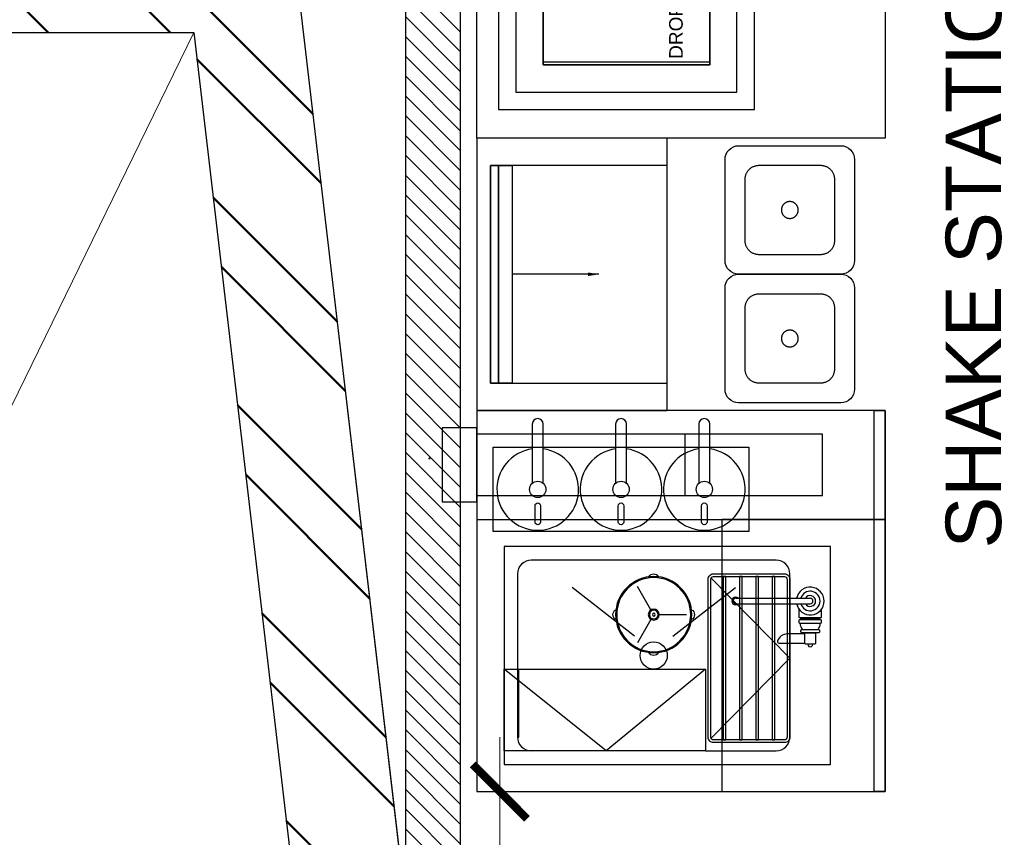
# Model space of a CAD drawing. Header units: millimetres. Extents: x 2950152 to 2989892, y -490837 to -470506.
# Tile 19 of 57: x 2965161 to 2966970, y -483990 to -482489. Entities that reach past the tile are written whole.
import ezdxf

# ---------------------------------------------------------------- set-up
doc = ezdxf.new("R2010")
doc.units = ezdxf.units.MM
doc.header["$LTSCALE"] = 1000
doc.header["$MEASUREMENT"] = 0
doc.header["$PDMODE"] = 3
doc.header["$PDSIZE"] = -1
for name, pattern in [('GHIAL-LNT-W-PTB-A-10-3102_LEVEL-D_ PLAN & ELEVATION$0$Dash Dot 3mm', [7, 3, -2, 0, -2]), ('Hidden 2mm', [3, 2, -1]), ('HIDDEN2', [4.7625, 3.175, -1.5875]), ('L_T_Hidden_1_5mm', [2.1, 1.5, -0.6])]:
    doc.linetypes.add(name, pattern=pattern)
doc.layers.get('0').update_dxf_attribs({"linetype": 'CONTINUOUS'})
doc.layers.get('Defpoints').update_dxf_attribs({"linetype": 'CONTINUOUS'})
for name, color, linetype, lineweight in [('A-DETL', 1, 'CONTINUOUS', 15), ('A-WALL', 255, 'CONTINUOUS', 13), ('GHIAL-LNT-W-PTB-A-10-3102_LEVEL-D_ PLAN & ELEVATION$0$A-ANNO-MATC', 7, 'GHIAL-LNT-W-PTB-A-10-3102_LEVEL-D_ PLAN & ELEVATION$0$Dash Dot 3mm', 50), ('LV_TEXT', 3, 'CONTINUOUS', 0)]:
    doc.layers.add(name, color=color, linetype=linetype, lineweight=lineweight)
for name, color, linetype in [('LV_EQUIPMENT', 8, 'CONTINUOUS'), ('LV_HATCH', 253, 'CONTINUOUS'), ('LV_WALLS', 1, 'CONTINUOUS')]:
    doc.layers.add(name, color=color, linetype=linetype)
doc.styles.add('BA-SCALE 100', font='SIMPLEX.SHX', dxfattribs={"width": 0.8, "height": 200})
doc.styles.get("Standard").update_dxf_attribs({"font": 'arial.ttf'})
doc.dimstyles.new('BA SCALE 100', dxfattribs={"dimtxt": 200, "dimasz": 100, "dimexe": 0, "dimexo": 0, "dimgap": 50, "dimtad": 1, "dimdec": 0, "dimzin": 1, "dimdsep": 46, "dimtxsty": 'BA-SCALE 100', "dimblk": 'ARCHTICK', "dimcen": 2.5, "dimdle": 100, "dimclrd": 256, "dimclre": 256, "dimclrt": 256, "dimadec": 0, "dimazin": 0, "dimtfac": 1, "dimtdec": 0, "dimtmove": 1, "dimatfit": 3, "dimfxl": 0, "dimlwd": 9, "dimlwe": 9, "dimarcsym": 0})
doc.dimstyles.new('ISO-25', dxfattribs={"dimtxt": 2.5, "dimasz": 1, "dimexe": 1.25, "dimexo": 0.625, "dimtad": 0, "dimtih": 1, "dimtoh": 1, "dimdec": 1, "dimlunit": 4, "dimtxsty": 'Standard', "dimcen": 2.5, "dimclrd": 1, "dimclre": 1, "dimclrt": 1, "dimadec": 0, "dimazin": 0, "dimtfac": 1, "dimtdec": 1, "dimtmove": 0, "dimatfit": 3, "dimfxl": 0, "dimfrac": 1, "dimarcsym": 0})

# ---------------------------------------------------------------- blocks, each defined once
blk = doc.blocks.new('P_CJ_Drop-In Ice Cream Freezer_820x470x700_O')
for points in [[(0, -470), (820, -470), (820, 0), (0, 0)], [(82, -388), (738, -388), (738, -82), (82, -82)], [(82, -82), (82, -388), (87, -388), (87, -82), (82, -82)], [(82, -82), (410, -82), (410, -388), (82, -388)], [(738, -82), (738, -388), (733, -388), (733, -82), (738, -82)]]:
    blk.add_lwpolyline(points, close=True)
at = {"color": 9, "linetype": 'HIDDEN2'}
blk.add_lwpolyline([(32, -438), (788, -438), (788, -32), (32, -32)], close=True, dxfattribs=at)
at = {"color": 9, "insert": (93, -313.3), "char_height": 25, "width": 612.915, "attachment_point": 1}
blk.add_mtext('DROP-IN ICE CREAM FREEZER', dxfattribs=at)
blk = doc.blocks.new('Plan_ICB5_ON_236x238x468-573_OUT')
blk.add_lwpolyline([(-93, 0), (93, 0, 0.414214), (118, 25), (118, 213, 0.414214), (93, 238), (-93, 238, 0.414214), (-118, 213), (-118, 25, 0.414214)], format="xyb", close=True)
at = {"color": 9, "linetype": 'HIDDEN2'}
blk.add_lwpolyline([(-56.4, 36.9), (56.4, 36.9, 0.414214), (82.1, 62.6), (82.1, 175.4, 0.414214), (56.4, 201.1), (-56.4, 201.1, 0.414214), (-82.1, 175.4), (-82.1, 62.6, 0.414214)], format="xyb", close=True, dxfattribs=at)
blk.add_circle((0, 119), 15.4, dxfattribs=at)
blk = doc.blocks.new('*U750')
blk.add_line((0, -25), (0, 25))
blk = doc.blocks.new('*U751')
at = {"color": 0, "linetype": 'ByBlock', "lineweight": -2}
blk.add_blockref('*U750', (380461.9, 116368.1), dxfattribs=at)
for p, rotation in [((380431.5, 116315.6), 120), ((380492.2, 116315.6), 240)]:
    blk.add_blockref('*U750', p, dxfattribs=dict(at, rotation=rotation))
blk = doc.blocks.new('*U752')
blk.add_arc((0, 7.2), 10, 206.2512, 333.7488)
blk = doc.blocks.new('*U753')
at = {"color": 0, "linetype": 'ByBlock', "lineweight": -2}
for p, rotation in [((380461.9, 116405.3), 180), ((380389.6, 116333.1), 270), ((380534.1, 116333.1), 90)]:
    blk.add_blockref('*U752', p, dxfattribs=dict(at, rotation=rotation))
blk.add_blockref('*U752', (380461.9, 116260.9), dxfattribs=at)
blk = doc.blocks.new('P_Rinse-O-Matic_Dia140x345H_O')
for radius in [70, 10, 8, 2.5]:
    blk.add_circle((0, 0), radius)
at = {"color": 9}
blk.add_circle((0, 0), 68, dxfattribs=at)
for name in ['*U753', '*U751']:
    blk.add_blockref(name, (-380461.9, -116333.1))
blk = doc.blocks.new('P_B-0305_O')
for p, q in [((-5, -136.9), (-5, 0)), ((5, -136.9), (5, 0))]:
    blk.add_line(p, q)
blk.add_lwpolyline([(15.8, 20), (30, 20, -0.414214), (31, 19), (31, -19, -0.414214), (30, -20), (15.8, -20)], format="xyb")
for points in [[(41, 19), (41, -19, -0.414214), (40, -20), (35, -20, -0.414214), (34, -19), (34, 19, -0.414214), (35, 20), (40, 20, -0.414214)], [(54.4, 17), (56.4, 17, -0.414214), (58.4, 15), (58.4, -15, -0.414214), (56.4, -17), (54.4, -17, -0.414214), (52.4, -15), (52.4, 15, -0.414214)], [(79.4, 8), (79.4, -8, -0.414214), (77.4, -10), (58.4, -10), (58.4, 10), (77.4, 10, -0.414214)], [(77.4, -57.2), (77.4, -10), (60.4, -10), (60.4, -42, 0.323907), (73.4, -60, 0.51068)]]:
    blk.add_lwpolyline(points, format="xyb", close=True)
blk.add_lwpolyline([(31, 17), (34, 17), (34, -17), (31, -17)], close=True)
for centre, radius, start, end in [((0, 0), 25.5, 281.3077, 258.6923), ((41, 0), 18.4, 51.7386, 90), ((0, 0), 18, 286.1276, 253.8724), ((0, 0), 10, 300, 240), ((0, 0), 5, 0, 180), ((79.4, 0), 4.62, 270, 90), ((41, 0), 18.4, 270, 308.2614), ((0, -136.9), 7, 135.5847, 44.4153), ((0, -136.9), 5, 180, 0)]:
    blk.add_arc(centre, radius, start, end)
blk = doc.blocks.new('_ArchTick')
at = {"color": 0, "linetype": 'ByBlock', "const_width": 0.15}
blk.add_lwpolyline([(-0.5, -0.5), (0.5, 0.5)], dxfattribs=at)
blk = doc.blocks.new('*D806')
at = {"linetype": 'HIDDEN2', "lineweight": 9}
for p, q in [((2966043.6, -484866.9), (2966043.6, -483806.6)), ((2966162, -483906.6), (2966043.6, -483906.6)), ((2966088.2, -484766.9), (2966043.6, -484766.9))]:
    blk.add_line(p, q, dxfattribs=at)
at = {"layer": 'Defpoints', "color": 0, "lineweight": -2}
for p in [(2966043.6, -483906.6), (2966162, -483906.6), (2966088.2, -484766.9)]:
    blk.add_point(p, dxfattribs=at)
at = {"lineweight": 9, "xscale": 100, "yscale": 100, "zscale": 100}
for p, rotation in [((2966043.6, -483906.6), 90), ((2966043.6, -484766.9), 270)]:
    blk.add_blockref('_ArchTick', p, dxfattribs=dict(at, rotation=rotation))
at = {"insert": (2965893.6, -484336.7), "char_height": 200, "attachment_point": 5, "rotation": 90, "style": 'BA-SCALE 100'}
blk.add_mtext('860', dxfattribs=at)

msp = doc.modelspace()

# ---------------------------------------------------------------- hatches: boundary and pattern name
at = {"layer": 'GHIAL-LNT-W-PTB-A-10-3102_LEVEL-D_ PLAN & ELEVATION$0$A-ANNO-MATC'}
h = msp.add_hatch(dxfattribs=at)
h.set_pattern_fill('ANSI32', color=8, scale=25, angle=270)
h.set_pattern_definition([(315, (3941355.86, -300875.4), (168.3798, 168.3798), []), (315, (3941355.86, -300987.65), (168.3798, 168.3798), [])])
h.paths.add_polyline_path([(2965121, -482312.4), (2965121, -482512.4), (2965481.4, -482512.4), (2965734.3, -484668), (2964170.8, -485195.1), (2964171, -482512.3), (2964371, -482512.3), (2964371, -482312.3), (2963971, -482312.3), (2963970.8, -485473.6), (2965951.9, -484805.7), (2965659.3, -482312.4)])
at = {"layer": 'LV_HATCH'}
h = msp.add_hatch(dxfattribs=at)
h.set_pattern_fill('ANSI31', color=253, scale=8.1, angle=990)
h.set_pattern_definition([(315, (2923851.138, -661485.026), (18.1850186, 18.1850186), [])])
h.paths.add_polyline_path([(2965870.9, -485105.9), (2965870.9, -481741.9), (2965970.9, -481741.9), (2965970.9, -485105.9)])

# ---------------------------------------------------------------- linework, layer by layer
at = {"lineweight": -2}
msp.add_circle((2970013.8, -481719.3), 9117.6, dxfattribs=at)
at = {"layer": 'A-DETL', "linetype": 'L_T_Hidden_1_5mm'}
for p, q in [((2964170.3, -482512.3), (2965734.3, -484668)), ((2965481.4, -482512.4), (2964170.8, -485195.1))]:
    msp.add_line(p, q, dxfattribs=at)
at = {"layer": 'A-DETL', "linetype": 'Hidden 2mm', "ltscale": 30}
msp.add_lwpolyline([(2974623.3, -486162.3), (2965607.9, -488759.6), (2965565.6, -488615.7), (2965590.8, -484927.5), (2965951.9, -484805.7), (2965659.4, -482312.7), (2965586, -482312.2), (2965616.8, -474190.7), (2965554.7, -474043.9), (2971880.7, -471307, -0.433468), (2974633.2, -473078), (2974649.4, -482237.3), (2971418.2, -482237), (2971418.1, -483990.1), (2974623.3, -483990.4), (2974623.3, -484054.9)], format="xyb", dxfattribs=at)
at = {"layer": 'A-WALL', "color": 130, "lineweight": 25}
msp.add_lwpolyline([(2965121, -482312.4), (2965121, -482512.4), (2965481.4, -482512.4), (2965734.3, -484668), (2964170.8, -485195.1), (2964171, -482512.3), (2964371, -482512.3), (2964371, -482312.3), (2963971, -482312.3), (2963970.8, -485473.6), (2965951.9, -484805.7), (2965659.3, -482312.4)], close=True, dxfattribs=at)
at = {"layer": 'LV_EQUIPMENT'}
for p, q in [((2966383.2, -483250.1), (2966383.2, -483363.1)), ((2965914.2, -483294.6), (2965914.4, -483293.4)), ((2965914.2, -483294.9), (2965914.2, -483294.6)), ((2965914.3, -483294.7), (2965915.4, -483294.9)), ((2966001.2, -483406.6), (2966751.2, -483406.6)), ((2966290.8, -483621.2), (2966176.2, -483531.6)), ((2966361.5, -483621.2), (2966476.2, -483531.6))]:
    msp.add_line(p, q, dxfattribs=at)
for points in [[(2966751.2, -481781.6), (2966751.2, -482706.6), (2966001.2, -482706.6), (2966001.2, -481781.6)], [(2966351.2, -482706.6), (2966001.2, -482706.6), (2966001.2, -483206.6), (2966351.2, -483206.6)], [(2966351.2, -482756.6), (2966026.2, -482756.6), (2966026.2, -483156.6), (2966351.2, -483156.6)], [(2966026.2, -483156.6), (2966026.2, -482756.6), (2966041.2, -482756.6), (2966041.2, -483156.6)], [(2966041.2, -483156.6), (2966041.2, -482756.6), (2966066.2, -482756.6), (2966066.2, -483156.6)], [(2966751.2, -483906.6), (2966751.2, -483206.6), (2966001.2, -483206.6), (2966001.2, -483906.6)], [(2966751.2, -483206.6), (2966751.2, -483906.6), (2966731.2, -483906.6), (2966731.2, -483206.6)], [(2965937.7, -483238.6), (2965937.7, -483374.6), (2966001.2, -483374.6), (2966001.2, -483238.6)], [(2966001.2, -483250.1), (2966001.2, -483363.1), (2966636.2, -483363.1), (2966636.2, -483250.1)], [(2966501.2, -483429.1), (2966031.2, -483429.1), (2966031.2, -483274.1), (2966501.2, -483274.1)], [(2966751.2, -483906.6), (2966751.2, -483406.6), (2966451.2, -483406.6), (2966451.2, -483906.6)], [(2966651.2, -483856.6), (2966651.2, -483456.6), (2966051.2, -483456.6), (2966051.2, -483856.6)], [(2966458.7, -483811.6), (2966458.7, -483511.6), (2966453.7, -483511.6), (2966453.7, -483811.6)], [(2966488.7, -483811.6), (2966488.7, -483511.6), (2966483.7, -483511.6), (2966483.7, -483811.6)], [(2966518.7, -483811.6), (2966518.7, -483511.6), (2966513.7, -483511.6), (2966513.7, -483811.6)], [(2966548.7, -483811.6), (2966548.7, -483511.6), (2966543.7, -483511.6), (2966543.7, -483811.6)], [(2966051.2, -483681.6), (2966421.2, -483681.6), (2966421.2, -483831.6), (2966051.2, -483831.6)]]:
    msp.add_lwpolyline(points, close=True, dxfattribs=at)
for points in [[(2966123.2, -483340.4), (2966123.2, -483231.6, 1), (2966103.2, -483231.6), (2966103.2, -483340.4)], [(2966276.2, -483340.4), (2966276.2, -483231.6, 1), (2966256.2, -483231.6), (2966256.2, -483340.4)], [(2966429.2, -483340.4), (2966429.2, -483231.6, 1), (2966409.2, -483231.6), (2966409.2, -483340.4)], [(2966576.2, -483681.6), (2966576.2, -483506.6, 0.414214), (2966551.2, -483481.6), (2966101.2, -483481.6, 0.414214), (2966076.2, -483506.6), (2966076.2, -483681.6)], [(2966076.2, -483681.6), (2966076.2, -483806.6, 0.414214), (2966101.2, -483831.6)], [(2966421.2, -483831.6), (2966551.2, -483831.6, 0.414214), (2966576.2, -483806.6), (2966576.2, -483681.6)]]:
    msp.add_lwpolyline(points, format="xyb", dxfattribs=at)
for points in [[(2966108.2, -483381.6, -1), (2966118.2, -483381.6), (2966118.2, -483411.6, -1), (2966108.2, -483411.6)], [(2966261.2, -483381.6, -1), (2966271.2, -483381.6), (2966271.2, -483411.6, -1), (2966261.2, -483411.6)], [(2966414.2, -483381.6, -1), (2966424.2, -483381.6), (2966424.2, -483411.6, -1), (2966414.2, -483411.6)], [(2966576.2, -483516.6), (2966576.2, -483806.6, -0.414214), (2966566.2, -483816.6), (2966436.2, -483816.6, -0.414214), (2966426.2, -483806.6), (2966426.2, -483516.6, -0.414214), (2966436.2, -483506.6), (2966566.2, -483506.6, -0.414214)], [(2966571.2, -483516.6), (2966571.2, -483806.6, -0.414214), (2966566.2, -483811.6), (2966436.2, -483811.6, -0.414214), (2966431.2, -483806.6), (2966431.2, -483516.6, -0.414214), (2966436.2, -483511.6), (2966566.2, -483511.6, -0.414214)]]:
    msp.add_lwpolyline(points, format="xyb", close=True, dxfattribs=at)
for points in [[(2966431.6, -483808.7), (2966576.2, -483661.6), (2966431.6, -483514.5)], [(2966421.2, -483681.6), (2966238.7, -483831.6), (2966051.2, -483681.6)], [(2966076.2, -483806.6), (2966078.2, -483806.6), (2966078.2, -483681.6)]]:
    msp.add_lwpolyline(points, dxfattribs=at)
for centre, radius in [((2966113.2, -483351.6), 15), ((2966266.2, -483351.6), 15), ((2966419.2, -483351.6), 15), ((2966326.2, -483656.6), 25)]:
    msp.add_circle(centre, radius, dxfattribs=at)
for centre in [(2966113.2, -483351.6), (2966266.2, -483351.6), (2966419.2, -483351.6)]:
    msp.add_arc(centre, 75, 97.6623, 82.3378, dxfattribs=at)
for points, knots in [([(2965914.4, -483293.4), (2965914.2, -483293.4), (2965913.9, -483293.8), (2965913.6, -483294.5), (2965913.4, -483294.8), (2965913.3, -483295.1), (2965913.1, -483295.4)], [-1, -1, -1, -1, -0.293945, -0.293945, -0.293945, 0, 0, 0, 0]), ([(2965913.1, -483295.4), (2965913.5, -483295), (2965913.8, -483294.6), (2965914.1, -483294.6), (2965914.1, -483294.6), (2965914.2, -483294.6), (2965914.2, -483294.6)], [0, 0, 0, 0, 0.859892, 0.859892, 0.859892, 1, 1, 1, 1]), ([(2965913.1, -483295.4), (2965913.6, -483295.2), (2965914.1, -483295), (2965914.2, -483294.8), (2965914.2, -483294.8), (2965914.3, -483294.7), (2965914.3, -483294.7)], [0, 0, 0, 0, 0.859892, 0.859892, 0.859892, 1, 1, 1, 1]), ([(2965915.3, -483295.1), (2965915.1, -483295.2), (2965914.7, -483295.3), (2965914.1, -483295.3), (2965913.8, -483295.3), (2965913.5, -483295.4), (2965913.1, -483295.4)], [-0.8048988, -0.8048988, -0.8048988, -0.8048988, -0.2939453, -0.2939453, -0.2939453, 0, 0, 0, 0])]:
    msp.add_open_spline(points, degree=3, knots=knots, dxfattribs=at)
msp.add_open_spline([(2965915.4, -483294.9), (2965915.4, -483295), (2965915.4, -483295), (2965915.3, -483295.1)], degree=3, dxfattribs=at)
at = {"layer": 'LV_WALLS'}
msp.add_lwpolyline([(2965870.9, -485105.9), (2965870.9, -481716.8), (2965970.9, -481716.8), (2965970.9, -485105.9)], close=True, dxfattribs=at)

# ---------------------------------------------------------------- block references
at = {"layer": 'LV_EQUIPMENT'}
for name, p, rotation in [('P_CJ_Drop-In Ice Cream Freezer_820x470x700_O', (2966041.2, -482654.1), 90.00004315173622), ('P_B-0305_O', (2966613.7, -483556.6), 270.0000431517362)]:
    msp.add_blockref(name, p, dxfattribs=dict(at, rotation=rotation))
at = {"layer": 'LV_EQUIPMENT', "xscale": -1, "rotation": 270.0000431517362}
for name, p in [('Plan_ICB5_ON_236x238x468-573_OUT', (2966457.2, -482838.6)), ('Plan_ICB5_ON_236x238x468-573_OUT', (2966457.2, -483074.6)), ('P_Rinse-O-Matic_Dia140x345H_O', (2966326.2, -483581.6))]:
    msp.add_blockref(name, p, dxfattribs=at)

# ---------------------------------------------------------------- texts
at = {"layer": 'LV_TEXT', "insert": (2966862.5, -482890.3), "char_height": 101.959, "width": 3122.389, "attachment_point": 2, "rotation": 90}
msp.add_mtext('SHAKE STATION ', dxfattribs=at)

# ---------------------------------------------------------------- dimensions: what is measured, and where the dimension line sits
dim = msp.add_linear_dim(base=(2966043.6, -483906.6), p1=(2966088.2, -484766.9), p2=(2966162, -483906.6), angle=270, dimstyle='BA SCALE 100', override={"dimfxl": 0.05, "dimtfill": 1})
dim.commit()
dim.dimension.update_dxf_attribs({"geometry": '*D806', "text_midpoint": (2965893.6, -484336.7)})

# ---------------------------------------------------------------- leaders
at = {"layer": 'LV_EQUIPMENT'}
msp.add_leader([(2966225.4, -482956.6), (2966066.2, -482956.6)], dimstyle='ISO-25', override={"dimasz": 20, "dimarcsym": 1}, dxfattribs=at)

doc.saveas('drawing.dxf')
